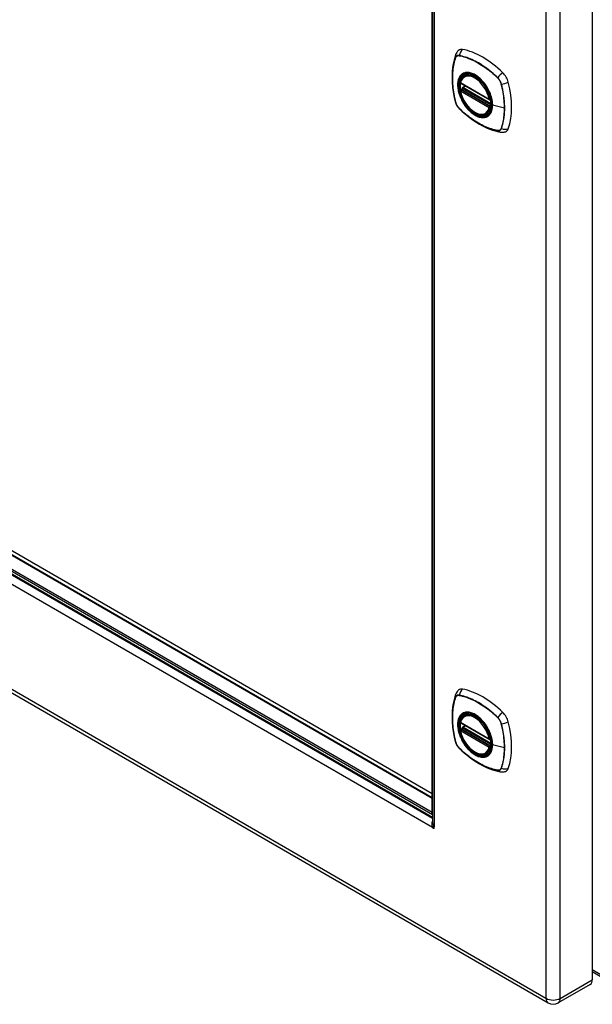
# Model space of a CAD drawing. Header units: inches. Extents: x 0 to 149, y -11 to 97.
# Tile 5 of 8: x 125 to 133, y 42 to 56. Entities that reach past the tile are written whole.
import ezdxf

# ---------------------------------------------------------------- set-up
doc = ezdxf.new("R2010")
doc.units = ezdxf.units.IN
doc.header["$LTSCALE"] = 8.944272
doc.header["$MEASUREMENT"] = 0
doc.layers.add('Visible Edges(ANSI)', color=7, linetype='Continuous', lineweight=25)
doc.layers.add('Visible Tangent Edges(ANSI)', color=7, linetype='Continuous', lineweight=25)

msp = doc.modelspace()

# ---------------------------------------------------------------- linework, layer by layer
at = {"layer": 'Visible Edges(ANSI)'}
for p, q in [((133.019, 57.823), (133.019, 41.892)), ((130.707, 44.298), (130.707, 56.953)), ((130.712, 56.95), (130.712, 44.163)), ((131.174, 54.931), (131.192, 54.941)), ((131.118, 54.827), (131.532, 54.588)), ((131.118, 54.732), (131.132, 54.74)), ((131.138, 54.751), (131.137, 54.754)), ((131.143, 54.766), (131.184, 54.789)), ((131.544, 54.588), (131.548, 54.591)), ((131.487, 54.389), (131.505, 54.399)), ((119.911, 50.475), (130.712, 44.239)), ((118.503, 49.571), (132.381, 41.559)), ((131.174, 45.702), (131.192, 45.712)), ((131.118, 45.598), (131.532, 45.36)), ((131.118, 45.503), (131.132, 45.511)), ((131.138, 45.523), (131.137, 45.525)), ((131.143, 45.537), (131.184, 45.561)), ((131.544, 45.36), (131.548, 45.362)), ((131.487, 45.16), (131.505, 45.17)), ((130.737, 44.103), (130.712, 44.089)), ((133.249, 41.873), (133.019, 42.006)), ((132.989, 41.826), (132.527, 41.559))]:
    msp.add_line(p, q, dxfattribs=at)
at = {"layer": 'Visible Edges(ANSI)', "flags": 128}
for points in [[(131.088, 55.303), (131.08, 55.296), (131.073, 55.288), (131.061, 55.272), (131.051, 55.256), (131.045, 55.24)], [(131.045, 55.24), (131.033, 55.203), (131.022, 55.166), (131.014, 55.127), (131.007, 55.087), (131.001, 55.047), (130.997, 55.005), (130.995, 54.963), (130.994, 54.921), (130.995, 54.877), (130.997, 54.833), (131.001, 54.789), (131.006, 54.744), (131.013, 54.699), (131.021, 54.653), (131.03, 54.607), (131.041, 54.561)], [(131.112, 54.84), (131.117, 54.855), (131.122, 54.869), (131.128, 54.882), (131.135, 54.894), (131.144, 54.905), (131.153, 54.915), (131.163, 54.924), (131.174, 54.931)], [(131.434, 54.855), (131.453, 54.833), (131.471, 54.809), (131.487, 54.785), (131.503, 54.759), (131.517, 54.733), (131.53, 54.706), (131.542, 54.679), (131.551, 54.652)], [(131.487, 54.389), (131.476, 54.383), (131.464, 54.379), (131.451, 54.376), (131.438, 54.374), (131.424, 54.373), (131.41, 54.374), (131.396, 54.376), (131.382, 54.38), (131.367, 54.384), (131.352, 54.39), (131.338, 54.397), (131.323, 54.405), (131.308, 54.414), (131.294, 54.424), (131.28, 54.436), (131.265, 54.448), (131.252, 54.461), (131.238, 54.475), (131.225, 54.489), (131.212, 54.505), (131.2, 54.521), (131.189, 54.537), (131.178, 54.554), (131.167, 54.572), (131.158, 54.59), (131.149, 54.608), (131.141, 54.627), (131.133, 54.645), (131.127, 54.664), (131.121, 54.683), (131.116, 54.701), (131.112, 54.719)], [(131.132, 54.74), (131.134, 54.742), (131.137, 54.745), (131.138, 54.749), (131.138, 54.751)], [(131.041, 54.561), (131.046, 54.546), (131.051, 54.532), (131.057, 54.519), (131.064, 54.506), (131.072, 54.493), (131.08, 54.481), (131.09, 54.47), (131.1, 54.459)], [(131.1, 54.459), (131.135, 54.426), (131.17, 54.395), (131.205, 54.365), (131.241, 54.337), (131.277, 54.31), (131.314, 54.285), (131.351, 54.261), (131.388, 54.238), (131.425, 54.218), (131.463, 54.198), (131.501, 54.181), (131.539, 54.166), (131.576, 54.152), (131.614, 54.14), (131.652, 54.13), (131.69, 54.122)], [(131.69, 54.122), (131.707, 54.12), (131.726, 54.12), (131.746, 54.123), (131.756, 54.125), (131.766, 54.128)], [(131.088, 46.074), (131.08, 46.067), (131.073, 46.059), (131.061, 46.044), (131.051, 46.027), (131.045, 46.011)], [(131.045, 46.011), (131.033, 45.975), (131.022, 45.937), (131.014, 45.898), (131.007, 45.858), (131.001, 45.818), (130.997, 45.776), (130.995, 45.734), (130.994, 45.692), (130.995, 45.648), (130.997, 45.604), (131.001, 45.56), (131.006, 45.515), (131.013, 45.47), (131.021, 45.424), (131.03, 45.378), (131.041, 45.332)], [(131.112, 45.611), (131.117, 45.626), (131.122, 45.64), (131.128, 45.653), (131.135, 45.665), (131.144, 45.677), (131.153, 45.686), (131.163, 45.695), (131.174, 45.702)], [(131.434, 45.626), (131.453, 45.604), (131.471, 45.581), (131.487, 45.556), (131.503, 45.531), (131.517, 45.504), (131.53, 45.478), (131.542, 45.45), (131.551, 45.423)], [(131.487, 45.16), (131.476, 45.154), (131.464, 45.15), (131.451, 45.147), (131.438, 45.145), (131.424, 45.145), (131.41, 45.145), (131.396, 45.147), (131.382, 45.151), (131.367, 45.155), (131.352, 45.161), (131.338, 45.168), (131.323, 45.176), (131.308, 45.185), (131.294, 45.196), (131.28, 45.207), (131.265, 45.219), (131.252, 45.232), (131.238, 45.246), (131.225, 45.261), (131.212, 45.276), (131.2, 45.292), (131.189, 45.309), (131.178, 45.326), (131.167, 45.343), (131.158, 45.361), (131.149, 45.379), (131.141, 45.398), (131.133, 45.416), (131.127, 45.435), (131.121, 45.454), (131.116, 45.472), (131.112, 45.491)], [(131.132, 45.511), (131.134, 45.513), (131.137, 45.516), (131.138, 45.52), (131.138, 45.523)], [(131.041, 45.332), (131.046, 45.318), (131.051, 45.304), (131.057, 45.29), (131.064, 45.277), (131.072, 45.265), (131.08, 45.253), (131.09, 45.241), (131.1, 45.23)], [(131.1, 45.23), (131.135, 45.198), (131.17, 45.166), (131.205, 45.137), (131.241, 45.108), (131.277, 45.081), (131.314, 45.056), (131.351, 45.032), (131.388, 45.009), (131.425, 44.989), (131.463, 44.97), (131.501, 44.952), (131.539, 44.937), (131.576, 44.923), (131.614, 44.911), (131.652, 44.901), (131.69, 44.893)], [(131.69, 44.893), (131.707, 44.891), (131.726, 44.891), (131.746, 44.894), (131.756, 44.896), (131.766, 44.899)], [(130.71, 44.096), (130.709, 44.1), (130.708, 44.103), (130.707, 44.107), (130.707, 44.11), (130.706, 44.114), (130.706, 44.118), (130.706, 44.121), (130.705, 44.125), (130.705, 44.129), (130.705, 44.132), (130.705, 44.136), (130.705, 44.14), (130.705, 44.143), (130.706, 44.147), (130.706, 44.151), (130.707, 44.154), (130.707, 44.158), (130.708, 44.161), (130.708, 44.165), (130.709, 44.168), (130.71, 44.172), (130.71, 44.175), (130.711, 44.178), (130.712, 44.182)], [(130.712, 44.089), (130.712, 44.089), (130.712, 44.089), (130.712, 44.09), (130.712, 44.09), (130.712, 44.09), (130.712, 44.09), (130.712, 44.091), (130.711, 44.091), (130.711, 44.091), (130.711, 44.092), (130.711, 44.092), (130.711, 44.092), (130.711, 44.093), (130.711, 44.093), (130.71, 44.094), (130.71, 44.094), (130.71, 44.094), (130.71, 44.095), (130.71, 44.095), (130.71, 44.095), (130.71, 44.096), (130.71, 44.096), (130.71, 44.096), (130.71, 44.096)], [(130.712, 44.163), (130.712, 44.161), (130.712, 44.158), (130.712, 44.156), (130.713, 44.154), (130.713, 44.151), (130.713, 44.149), (130.714, 44.147), (130.714, 44.144), (130.715, 44.142), (130.716, 44.14), (130.717, 44.137), (130.717, 44.135), (130.718, 44.133), (130.719, 44.131), (130.72, 44.128), (130.721, 44.126), (130.722, 44.124), (130.724, 44.122), (130.725, 44.12), (130.726, 44.117), (130.728, 44.115), (130.729, 44.113), (130.731, 44.111), (130.732, 44.109)], [(130.732, 44.109), (130.732, 44.109), (130.733, 44.109), (130.733, 44.109), (130.733, 44.108), (130.733, 44.108), (130.733, 44.108), (130.733, 44.108), (130.734, 44.107), (130.734, 44.107), (130.734, 44.107), (130.734, 44.106), (130.735, 44.106), (130.735, 44.106), (130.735, 44.105), (130.735, 44.105), (130.736, 44.105), (130.736, 44.105), (130.736, 44.104), (130.736, 44.104), (130.736, 44.104), (130.736, 44.104), (130.737, 44.104), (130.737, 44.103), (130.737, 44.103)]]:
    msp.add_lwpolyline(points, dxfattribs=at)
at = {"layer": 'Visible Edges(ANSI)'}
for centre, radius, start, end in [((131.124, 54.838), 0.0118, 166.5554, 240), ((131.124, 54.722), 0.0118, 120, 190.611), ((131.149, 54.756), 0.0118, 120, 187.8283), ((131.538, 54.599), 0.0118, 240, 300), ((131.124, 45.609), 0.0118, 166.5554, 240), ((131.124, 45.493), 0.0118, 120, 190.611), ((131.149, 45.527), 0.0118, 120, 187.8283), ((131.538, 45.37), 0.0118, 240, 300), ((132.454, 41.685), 0.146, 240, 300)]:
    msp.add_arc(centre, radius, start, end, dxfattribs=at)
for centre, major_axis, start_param, end_param in [((131.185, 55.155), (-0.089, 0.153), 5.825423, 6.381985), ((131.436, 54.158), (-0.64, 1.108), 5.170151, 5.825423), ((131.686, 54.865), (0.089, -0.153), 1.113034, 2.028558), ((131.331, 54.66), (-0.157, 0.273), 0.591177, 1.011803), ((131.331, 54.66), (-0.157, 0.273), 5.505569, 6.748139), ((130.948, 55.002), (-0.64, 1.108), 3.599355, 4.254627), ((131.331, 54.66), (0.157, -0.273), 5.818232, 7.060801), ((131.686, 54.286), (0.089, -0.153), 6.184386, 6.740947), ((131.185, 45.926), (-0.089, 0.153), 5.825423, 6.381985), ((131.436, 44.929), (-0.64, 1.108), 5.170151, 5.825423), ((131.331, 45.431), (-0.157, 0.273), 5.505569, 6.748139), ((131.686, 45.636), (0.089, -0.153), 1.113034, 2.028558), ((131.331, 45.431), (-0.157, 0.273), 0.591177, 1.011803), ((130.948, 45.773), (-0.64, 1.108), 3.599355, 4.254627), ((131.331, 45.431), (0.157, -0.273), 5.818232, 7.060801), ((131.686, 45.057), (0.089, -0.153), 6.184386, 6.740947), ((130.727, 44.287), (0.0139, -0.0241), 3.926991, 4.671441), ((130.722, 44.1), (0.0125, -0.0217), 4.906679, 7.659691), ((132.916, 41.952), (0.073, -0.126), 0, 0.785398)]:
    msp.add_ellipse(centre, major_axis=major_axis, ratio=0.57735, start_param=start_param, end_param=end_param, dxfattribs=at)
for centre in [(131.327, 54.658), (131.327, 45.429)]:
    msp.add_ellipse(centre, major_axis=(-0.16, 0.277), ratio=0.57735, dxfattribs=at)
at = {"layer": 'Visible Tangent Edges(ANSI)'}
for p, q in [((132.35, 57.556), (132.35, 41.625)), ((132.557, 41.625), (132.557, 57.556)), ((130.737, 56.942), (130.737, 44.103)), ((131.045, 55.195), (131.045, 55.195)), ((131.097, 55.225), (131.097, 55.225)), ((131.651, 54.905), (131.652, 54.905)), ((131.53, 54.594), (131.116, 54.833)), ((131.116, 54.717), (131.53, 54.478)), ((131.124, 54.731), (131.135, 54.738)), ((131.538, 54.492), (131.124, 54.731)), ((131.135, 54.738), (131.549, 54.499)), ((131.553, 54.514), (131.144, 54.751)), ((131.149, 54.765), (131.187, 54.787)), ((131.553, 54.532), (131.149, 54.765)), ((131.703, 54.815), (131.703, 54.815)), ((131.045, 54.555), (131.045, 54.555)), ((131.546, 54.596), (131.546, 54.596)), ((131.097, 54.465), (131.097, 54.465)), ((131.549, 54.499), (131.538, 54.492)), ((131.546, 54.476), (131.548, 54.477)), ((131.749, 54.468), (131.579, 54.512)), ((131.652, 54.145), (131.651, 54.145)), ((131.703, 54.175), (131.703, 54.175)), ((120.109, 50.63), (130.707, 44.511)), ((130.707, 44.518), (120.115, 50.633)), ((120.168, 50.664), (130.707, 44.579)), ((119.874, 50.484), (130.712, 44.226)), ((119.911, 50.515), (130.712, 44.279)), ((130.707, 44.308), (119.933, 50.528)), ((130.712, 44.089), (119.771, 50.406)), ((132.35, 41.625), (118.473, 49.638)), ((131.045, 45.966), (131.045, 45.967)), ((131.097, 45.996), (131.097, 45.996)), ((131.53, 45.365), (131.116, 45.604)), ((131.651, 45.676), (131.652, 45.676)), ((131.116, 45.488), (131.53, 45.249)), ((131.124, 45.502), (131.135, 45.509)), ((131.538, 45.263), (131.124, 45.502)), ((131.135, 45.509), (131.549, 45.27)), ((131.553, 45.285), (131.144, 45.522)), ((131.149, 45.536), (131.187, 45.559)), ((131.553, 45.303), (131.149, 45.536)), ((131.703, 45.587), (131.703, 45.586)), ((131.045, 45.326), (131.045, 45.326)), ((131.546, 45.368), (131.546, 45.367)), ((131.097, 45.236), (131.097, 45.236)), ((131.549, 45.27), (131.538, 45.263)), ((131.546, 45.247), (131.548, 45.248)), ((131.749, 45.239), (131.579, 45.283)), ((131.652, 44.916), (131.651, 44.916)), ((131.703, 44.946), (131.703, 44.946)), ((130.733, 44.108), (130.71, 44.096)), ((133.232, 41.912), (133.019, 42.035)), ((132.557, 41.625), (133.019, 41.892))]:
    msp.add_line(p, q, dxfattribs=at)
at = {"layer": 'Visible Tangent Edges(ANSI)', "flags": 128}
for points in [[(131.044, 55.197), (131.037, 55.176), (131.03, 55.153), (131.024, 55.13), (131.019, 55.107), (131.014, 55.083), (131.01, 55.058), (131.006, 55.033), (131.003, 55.008), (131.001, 54.982), (131, 54.956), (130.999, 54.929), (130.998, 54.902), (130.999, 54.875), (131, 54.847), (131.001, 54.819), (131.003, 54.79), (131.006, 54.762), (131.01, 54.733), (131.014, 54.704), (131.019, 54.674), (131.024, 54.645), (131.03, 54.615), (131.037, 54.585), (131.044, 54.555)], [(131.045, 54.555), (131.038, 54.585), (131.031, 54.615), (131.025, 54.645), (131.019, 54.674), (131.015, 54.703), (131.01, 54.732), (131.007, 54.761), (131.004, 54.79), (131.002, 54.818), (131, 54.846), (130.999, 54.874), (130.999, 54.901), (130.999, 54.928), (131, 54.955), (131.002, 54.981), (131.004, 55.007), (131.007, 55.032), (131.01, 55.057), (131.015, 55.081), (131.019, 55.105), (131.025, 55.129), (131.031, 55.151), (131.038, 55.174), (131.045, 55.195)], [(131.097, 55.228), (131.094, 55.228), (131.091, 55.229), (131.088, 55.229), (131.085, 55.229), (131.082, 55.229), (131.079, 55.228), (131.077, 55.228), (131.074, 55.227), (131.071, 55.226), (131.069, 55.226), (131.067, 55.224), (131.064, 55.223), (131.062, 55.222), (131.06, 55.22), (131.058, 55.219), (131.056, 55.217), (131.054, 55.215), (131.052, 55.213), (131.051, 55.21), (131.049, 55.208), (131.048, 55.206), (131.046, 55.203), (131.045, 55.2), (131.044, 55.197)], [(131.045, 55.195), (131.046, 55.198), (131.047, 55.201), (131.049, 55.204), (131.05, 55.206), (131.051, 55.208), (131.053, 55.21), (131.055, 55.212), (131.057, 55.214), (131.059, 55.216), (131.061, 55.218), (131.063, 55.219), (131.065, 55.221), (131.067, 55.222), (131.069, 55.223), (131.072, 55.224), (131.074, 55.225), (131.077, 55.225), (131.08, 55.226), (131.082, 55.226), (131.085, 55.226), (131.088, 55.226), (131.091, 55.226), (131.094, 55.226), (131.097, 55.225)], [(131.653, 54.907), (131.63, 54.928), (131.608, 54.949), (131.585, 54.969), (131.562, 54.988), (131.539, 55.007), (131.515, 55.025), (131.492, 55.043), (131.468, 55.06), (131.445, 55.076), (131.421, 55.091), (131.398, 55.106), (131.374, 55.12), (131.351, 55.133), (131.327, 55.146), (131.304, 55.157), (131.28, 55.168), (131.257, 55.179), (131.233, 55.188), (131.21, 55.197), (131.187, 55.204), (131.164, 55.211), (131.142, 55.218), (131.119, 55.223), (131.097, 55.228)], [(131.097, 55.225), (131.119, 55.221), (131.142, 55.216), (131.164, 55.209), (131.187, 55.203), (131.21, 55.195), (131.233, 55.186), (131.257, 55.177), (131.28, 55.167), (131.303, 55.156), (131.327, 55.144), (131.35, 55.132), (131.374, 55.119), (131.397, 55.105), (131.421, 55.09), (131.444, 55.075), (131.468, 55.059), (131.491, 55.042), (131.514, 55.024), (131.538, 55.006), (131.561, 54.987), (131.584, 54.967), (131.606, 54.947), (131.629, 54.927), (131.651, 54.905)], [(131.576, 54.514), (131.57, 54.456), (131.553, 54.407), (131.526, 54.37), (131.489, 54.346), (131.445, 54.336), (131.396, 54.342), (131.343, 54.361), (131.29, 54.395), (131.238, 54.44), (131.19, 54.496), (131.149, 54.558), (131.116, 54.626), (131.093, 54.695), (131.08, 54.762), (131.079, 54.825), (131.089, 54.879), (131.11, 54.924), (131.14, 54.956), (131.18, 54.975), (131.226, 54.979), (131.277, 54.968), (131.331, 54.943), (131.384, 54.905), (131.434, 54.855)], [(131.487, 54.789), (131.476, 54.806), (131.464, 54.822), (131.451, 54.838), (131.438, 54.853), (131.425, 54.868), (131.412, 54.882), (131.398, 54.895), (131.384, 54.908), (131.37, 54.919), (131.355, 54.93), (131.341, 54.94), (131.326, 54.949), (131.312, 54.957), (131.297, 54.964), (131.283, 54.97), (131.268, 54.974), (131.254, 54.978), (131.24, 54.981), (131.227, 54.982), (131.214, 54.983), (131.201, 54.982), (131.188, 54.981), (131.177, 54.978), (131.165, 54.974)], [(131.132, 54.955), (131.123, 54.947), (131.115, 54.938), (131.107, 54.928), (131.1, 54.917), (131.094, 54.906), (131.089, 54.893), (131.084, 54.88), (131.081, 54.866), (131.078, 54.851), (131.076, 54.836), (131.074, 54.82), (131.074, 54.803), (131.074, 54.786), (131.076, 54.768), (131.078, 54.751), (131.081, 54.733), (131.084, 54.714), (131.089, 54.695), (131.094, 54.677), (131.1, 54.658), (131.107, 54.639), (131.115, 54.62), (131.123, 54.602), (131.132, 54.584)], [(131.165, 54.974), (131.164, 54.974), (131.162, 54.973), (131.161, 54.973), (131.159, 54.972), (131.158, 54.971), (131.156, 54.971), (131.155, 54.97), (131.153, 54.969), (131.152, 54.968), (131.15, 54.968), (131.149, 54.967), (131.148, 54.966), (131.146, 54.965), (131.145, 54.964), (131.144, 54.964), (131.142, 54.963), (131.141, 54.962), (131.14, 54.961), (131.138, 54.96), (131.137, 54.959), (131.136, 54.958), (131.134, 54.957), (131.133, 54.956), (131.132, 54.955)], [(131.652, 54.905), (131.655, 54.902), (131.657, 54.899), (131.66, 54.896), (131.663, 54.892), (131.666, 54.889), (131.669, 54.886), (131.671, 54.882), (131.674, 54.879), (131.676, 54.875), (131.679, 54.871), (131.681, 54.867), (131.683, 54.864), (131.686, 54.86), (131.688, 54.856), (131.69, 54.852), (131.692, 54.848), (131.693, 54.844), (131.695, 54.84), (131.697, 54.836), (131.698, 54.832), (131.7, 54.828), (131.701, 54.824), (131.702, 54.819), (131.703, 54.815)], [(131.705, 54.815), (131.704, 54.82), (131.703, 54.824), (131.702, 54.828), (131.7, 54.832), (131.699, 54.836), (131.697, 54.84), (131.695, 54.844), (131.694, 54.849), (131.692, 54.853), (131.69, 54.857), (131.688, 54.861), (131.685, 54.865), (131.683, 54.869), (131.681, 54.872), (131.678, 54.876), (131.676, 54.88), (131.673, 54.884), (131.67, 54.887), (131.667, 54.891), (131.665, 54.894), (131.662, 54.897), (131.659, 54.901), (131.656, 54.904), (131.653, 54.907)], [(131.132, 54.74), (131.132, 54.74), (131.132, 54.74), (131.132, 54.74), (131.132, 54.74), (131.132, 54.74), (131.132, 54.74), (131.132, 54.74), (131.132, 54.74), (131.132, 54.74), (131.132, 54.74), (131.132, 54.74), (131.132, 54.74), (131.132, 54.74), (131.132, 54.74), (131.132, 54.74), (131.132, 54.74), (131.132, 54.74), (131.132, 54.74), (131.132, 54.74), (131.132, 54.74), (131.132, 54.74), (131.132, 54.74), (131.132, 54.74), (131.132, 54.74)], [(131.132, 54.74), (131.132, 54.74), (131.132, 54.74), (131.132, 54.74), (131.132, 54.74), (131.132, 54.74), (131.132, 54.739), (131.132, 54.739), (131.132, 54.739), (131.132, 54.739), (131.132, 54.739), (131.132, 54.739), (131.132, 54.739), (131.132, 54.739), (131.132, 54.739), (131.132, 54.739), (131.133, 54.739), (131.133, 54.739), (131.133, 54.739), (131.133, 54.739), (131.133, 54.739), (131.133, 54.739), (131.133, 54.739), (131.134, 54.739), (131.134, 54.739)], [(131.134, 54.739), (131.134, 54.738), (131.134, 54.738), (131.134, 54.738), (131.134, 54.738), (131.134, 54.738), (131.134, 54.738), (131.134, 54.738), (131.134, 54.738), (131.134, 54.738), (131.134, 54.738), (131.135, 54.738), (131.135, 54.738), (131.135, 54.738), (131.135, 54.738), (131.135, 54.738), (131.135, 54.738), (131.135, 54.738), (131.135, 54.738), (131.135, 54.738), (131.135, 54.738), (131.135, 54.738), (131.135, 54.738), (131.135, 54.738), (131.135, 54.738)], [(131.138, 54.753), (131.138, 54.753), (131.138, 54.753), (131.138, 54.753), (131.138, 54.753), (131.138, 54.753), (131.138, 54.753), (131.138, 54.753), (131.138, 54.752), (131.138, 54.752), (131.138, 54.752), (131.138, 54.752), (131.138, 54.752), (131.138, 54.752), (131.138, 54.752), (131.138, 54.752), (131.138, 54.752), (131.138, 54.752), (131.138, 54.752), (131.138, 54.752), (131.138, 54.752), (131.138, 54.752), (131.138, 54.752), (131.138, 54.752), (131.138, 54.751)], [(131.141, 54.752), (131.14, 54.752), (131.14, 54.752), (131.14, 54.752), (131.14, 54.752), (131.14, 54.753), (131.14, 54.753), (131.139, 54.753), (131.139, 54.753), (131.139, 54.753), (131.139, 54.753), (131.139, 54.753), (131.139, 54.753), (131.139, 54.753), (131.138, 54.753), (131.138, 54.753), (131.138, 54.753), (131.138, 54.753), (131.138, 54.753), (131.138, 54.753), (131.138, 54.753), (131.138, 54.753), (131.138, 54.753), (131.138, 54.753), (131.138, 54.753)], [(131.144, 54.751), (131.143, 54.751), (131.143, 54.751), (131.143, 54.751), (131.143, 54.751), (131.143, 54.751), (131.143, 54.751), (131.143, 54.751), (131.143, 54.751), (131.142, 54.751), (131.142, 54.751), (131.142, 54.751), (131.142, 54.751), (131.142, 54.752), (131.142, 54.752), (131.142, 54.752), (131.142, 54.752), (131.141, 54.752), (131.141, 54.752), (131.141, 54.752), (131.141, 54.752), (131.141, 54.752), (131.141, 54.752), (131.141, 54.752), (131.141, 54.752)], [(131.52, 54.731), (131.519, 54.733), (131.518, 54.736), (131.516, 54.738), (131.515, 54.741), (131.514, 54.743), (131.512, 54.746), (131.511, 54.748), (131.51, 54.751), (131.508, 54.753), (131.507, 54.755), (131.506, 54.758), (131.504, 54.76), (131.503, 54.763), (131.502, 54.765), (131.5, 54.767), (131.499, 54.77), (131.497, 54.772), (131.496, 54.775), (131.494, 54.777), (131.493, 54.779), (131.491, 54.782), (131.49, 54.784), (131.488, 54.786), (131.487, 54.789)], [(131.579, 54.512), (131.579, 54.52), (131.578, 54.529), (131.578, 54.537), (131.577, 54.546), (131.576, 54.555), (131.575, 54.564), (131.573, 54.573), (131.572, 54.582), (131.57, 54.591), (131.568, 54.601), (131.566, 54.61), (131.564, 54.619), (131.561, 54.628), (131.558, 54.638), (131.555, 54.647), (131.552, 54.657), (131.549, 54.666), (131.545, 54.675), (131.541, 54.685), (131.538, 54.694), (131.533, 54.703), (131.529, 54.713), (131.525, 54.722), (131.52, 54.731)], [(131.703, 54.815), (131.707, 54.8), (131.711, 54.785), (131.714, 54.77), (131.717, 54.755), (131.72, 54.74), (131.723, 54.725), (131.726, 54.711), (131.729, 54.696), (131.731, 54.681), (131.734, 54.667), (131.736, 54.652), (131.738, 54.637), (131.74, 54.623), (131.741, 54.608), (131.743, 54.594), (131.744, 54.58), (131.746, 54.566), (131.747, 54.551), (131.747, 54.537), (131.748, 54.523), (131.749, 54.509), (131.749, 54.496), (131.749, 54.482), (131.749, 54.468)], [(131.705, 54.174), (131.713, 54.195), (131.719, 54.218), (131.725, 54.24), (131.731, 54.264), (131.735, 54.288), (131.739, 54.312), (131.743, 54.337), (131.746, 54.363), (131.748, 54.389), (131.75, 54.415), (131.751, 54.441), (131.751, 54.468), (131.751, 54.496), (131.75, 54.524), (131.748, 54.552), (131.746, 54.58), (131.743, 54.609), (131.739, 54.638), (131.735, 54.667), (131.731, 54.696), (131.725, 54.726), (131.719, 54.756), (131.713, 54.785), (131.705, 54.815)], [(131.044, 54.555), (131.045, 54.551), (131.046, 54.547), (131.048, 54.543), (131.049, 54.539), (131.051, 54.535), (131.052, 54.531), (131.054, 54.526), (131.056, 54.522), (131.058, 54.518), (131.06, 54.514), (131.062, 54.51), (131.064, 54.506), (131.067, 54.502), (131.069, 54.498), (131.071, 54.495), (131.074, 54.491), (131.077, 54.487), (131.079, 54.484), (131.082, 54.48), (131.085, 54.477), (131.088, 54.473), (131.091, 54.47), (131.094, 54.467), (131.097, 54.464)], [(131.097, 54.465), (131.094, 54.468), (131.091, 54.471), (131.088, 54.474), (131.085, 54.478), (131.082, 54.481), (131.08, 54.484), (131.077, 54.488), (131.074, 54.491), (131.072, 54.495), (131.069, 54.499), (131.067, 54.503), (131.065, 54.506), (131.063, 54.51), (131.061, 54.514), (131.059, 54.518), (131.057, 54.522), (131.055, 54.526), (131.053, 54.53), (131.051, 54.534), (131.05, 54.538), (131.049, 54.542), (131.047, 54.547), (131.046, 54.551), (131.045, 54.555)], [(131.132, 54.584), (131.133, 54.581), (131.134, 54.579), (131.136, 54.576), (131.137, 54.574), (131.138, 54.571), (131.14, 54.569), (131.141, 54.566), (131.142, 54.564), (131.144, 54.562), (131.145, 54.559), (131.146, 54.557), (131.148, 54.554), (131.149, 54.552), (131.15, 54.55), (131.152, 54.547), (131.153, 54.545), (131.155, 54.542), (131.156, 54.54), (131.158, 54.538), (131.159, 54.535), (131.161, 54.533), (131.162, 54.531), (131.164, 54.528), (131.165, 54.526)], [(131.551, 54.652), (131.553, 54.646), (131.555, 54.64), (131.557, 54.634), (131.559, 54.628), (131.56, 54.622), (131.562, 54.616), (131.563, 54.61), (131.565, 54.604), (131.566, 54.599), (131.567, 54.593), (131.569, 54.587), (131.57, 54.581), (131.571, 54.575), (131.571, 54.57), (131.572, 54.564), (131.573, 54.558), (131.574, 54.552), (131.574, 54.547), (131.575, 54.541), (131.575, 54.536), (131.575, 54.53), (131.576, 54.525), (131.576, 54.519), (131.576, 54.514)], [(131.651, 54.145), (131.629, 54.149), (131.606, 54.155), (131.584, 54.161), (131.561, 54.168), (131.538, 54.175), (131.515, 54.184), (131.492, 54.193), (131.468, 54.203), (131.445, 54.214), (131.422, 54.226), (131.398, 54.238), (131.375, 54.251), (131.351, 54.265), (131.328, 54.28), (131.304, 54.295), (131.281, 54.312), (131.257, 54.328), (131.234, 54.346), (131.211, 54.364), (131.188, 54.383), (131.165, 54.403), (131.142, 54.423), (131.119, 54.444), (131.097, 54.465)], [(131.097, 54.464), (131.119, 54.443), (131.142, 54.422), (131.165, 54.402), (131.188, 54.382), (131.211, 54.363), (131.234, 54.345), (131.257, 54.328), (131.281, 54.311), (131.304, 54.295), (131.328, 54.279), (131.352, 54.264), (131.375, 54.251), (131.399, 54.237), (131.422, 54.225), (131.446, 54.213), (131.469, 54.202), (131.492, 54.192), (131.516, 54.183), (131.539, 54.174), (131.562, 54.166), (131.585, 54.159), (131.608, 54.153), (131.63, 54.148), (131.653, 54.143)], [(131.165, 54.526), (131.177, 54.509), (131.189, 54.493), (131.201, 54.477), (131.214, 54.461), (131.227, 54.447), (131.241, 54.433), (131.255, 54.42), (131.269, 54.407), (131.283, 54.396), (131.297, 54.385), (131.312, 54.375), (131.326, 54.366), (131.341, 54.358), (131.355, 54.351), (131.37, 54.345), (131.384, 54.34), (131.398, 54.337), (131.412, 54.334), (131.425, 54.332), (131.439, 54.332), (131.451, 54.332), (131.464, 54.334), (131.476, 54.336), (131.487, 54.34)], [(131.52, 54.359), (131.525, 54.363), (131.529, 54.367), (131.533, 54.372), (131.538, 54.376), (131.541, 54.381), (131.545, 54.386), (131.549, 54.392), (131.552, 54.397), (131.555, 54.403), (131.558, 54.409), (131.561, 54.415), (131.564, 54.422), (131.566, 54.428), (131.568, 54.435), (131.57, 54.442), (131.572, 54.449), (131.573, 54.456), (131.575, 54.464), (131.576, 54.471), (131.577, 54.479), (131.578, 54.487), (131.578, 54.495), (131.579, 54.503), (131.579, 54.512)], [(131.549, 54.499), (131.549, 54.499), (131.549, 54.499), (131.549, 54.499), (131.549, 54.499), (131.55, 54.499), (131.55, 54.499), (131.55, 54.499), (131.55, 54.499), (131.55, 54.499), (131.55, 54.498), (131.55, 54.498), (131.55, 54.498), (131.55, 54.498), (131.55, 54.498), (131.55, 54.498), (131.55, 54.498), (131.55, 54.498), (131.55, 54.498), (131.55, 54.498), (131.55, 54.498), (131.55, 54.498), (131.551, 54.498), (131.551, 54.498), (131.551, 54.498)], [(131.551, 54.498), (131.551, 54.498), (131.551, 54.498), (131.551, 54.498), (131.551, 54.498), (131.551, 54.498), (131.551, 54.498), (131.551, 54.498), (131.551, 54.498), (131.551, 54.498), (131.551, 54.498), (131.551, 54.498), (131.551, 54.498), (131.551, 54.498), (131.551, 54.498), (131.551, 54.497), (131.551, 54.497), (131.551, 54.497), (131.551, 54.497), (131.551, 54.497), (131.551, 54.497), (131.551, 54.497), (131.551, 54.497), (131.551, 54.497), (131.551, 54.497)], [(131.749, 54.468), (131.749, 54.455), (131.749, 54.441), (131.749, 54.428), (131.748, 54.415), (131.747, 54.402), (131.747, 54.389), (131.746, 54.376), (131.744, 54.363), (131.743, 54.35), (131.741, 54.338), (131.74, 54.325), (131.738, 54.313), (131.736, 54.301), (131.734, 54.288), (131.731, 54.276), (131.729, 54.265), (131.726, 54.253), (131.723, 54.241), (131.72, 54.23), (131.717, 54.219), (131.714, 54.207), (131.711, 54.196), (131.707, 54.186), (131.703, 54.175)], [(131.487, 54.34), (131.488, 54.341), (131.49, 54.341), (131.491, 54.342), (131.493, 54.343), (131.494, 54.343), (131.496, 54.344), (131.497, 54.345), (131.499, 54.345), (131.5, 54.346), (131.502, 54.347), (131.503, 54.348), (131.504, 54.348), (131.506, 54.349), (131.507, 54.35), (131.508, 54.351), (131.51, 54.352), (131.511, 54.353), (131.512, 54.354), (131.514, 54.354), (131.515, 54.355), (131.516, 54.356), (131.518, 54.357), (131.519, 54.358), (131.52, 54.359)], [(131.703, 54.175), (131.702, 54.172), (131.701, 54.169), (131.7, 54.167), (131.698, 54.164), (131.697, 54.162), (131.695, 54.16), (131.693, 54.158), (131.692, 54.156), (131.69, 54.154), (131.688, 54.152), (131.686, 54.151), (131.683, 54.149), (131.681, 54.148), (131.679, 54.147), (131.676, 54.146), (131.674, 54.145), (131.671, 54.145), (131.669, 54.144), (131.666, 54.144), (131.663, 54.144), (131.66, 54.144), (131.657, 54.144), (131.655, 54.144), (131.652, 54.145)], [(131.653, 54.143), (131.656, 54.143), (131.659, 54.142), (131.662, 54.142), (131.665, 54.142), (131.667, 54.142), (131.67, 54.143), (131.673, 54.143), (131.676, 54.144), (131.678, 54.144), (131.681, 54.145), (131.683, 54.146), (131.685, 54.148), (131.688, 54.149), (131.69, 54.151), (131.692, 54.152), (131.694, 54.154), (131.695, 54.156), (131.697, 54.158), (131.699, 54.16), (131.7, 54.163), (131.702, 54.165), (131.703, 54.168), (131.704, 54.171), (131.705, 54.174)], [(131.044, 45.968), (131.037, 45.947), (131.03, 45.924), (131.024, 45.901), (131.019, 45.878), (131.014, 45.854), (131.01, 45.829), (131.006, 45.804), (131.003, 45.779), (131.001, 45.753), (131, 45.727), (130.999, 45.7), (130.998, 45.673), (130.999, 45.646), (131, 45.618), (131.001, 45.59), (131.003, 45.562), (131.006, 45.533), (131.01, 45.504), (131.014, 45.475), (131.019, 45.446), (131.024, 45.416), (131.03, 45.386), (131.037, 45.356), (131.044, 45.326)], [(131.045, 45.326), (131.038, 45.356), (131.031, 45.386), (131.025, 45.416), (131.019, 45.445), (131.015, 45.474), (131.01, 45.504), (131.007, 45.532), (131.004, 45.561), (131.002, 45.589), (131, 45.617), (130.999, 45.645), (130.999, 45.672), (130.999, 45.699), (131, 45.726), (131.002, 45.752), (131.004, 45.778), (131.007, 45.803), (131.01, 45.828), (131.015, 45.853), (131.019, 45.876), (131.025, 45.9), (131.031, 45.923), (131.038, 45.945), (131.045, 45.966)], [(131.097, 45.999), (131.094, 45.999), (131.091, 46), (131.088, 46), (131.085, 46), (131.082, 46), (131.079, 45.999), (131.077, 45.999), (131.074, 45.998), (131.071, 45.998), (131.069, 45.997), (131.067, 45.996), (131.064, 45.994), (131.062, 45.993), (131.06, 45.991), (131.058, 45.99), (131.056, 45.988), (131.054, 45.986), (131.052, 45.984), (131.051, 45.982), (131.049, 45.979), (131.048, 45.977), (131.046, 45.974), (131.045, 45.971), (131.044, 45.968)], [(131.045, 45.967), (131.046, 45.969), (131.047, 45.972), (131.049, 45.975), (131.05, 45.977), (131.051, 45.979), (131.053, 45.982), (131.055, 45.984), (131.057, 45.986), (131.059, 45.987), (131.061, 45.989), (131.063, 45.99), (131.065, 45.992), (131.067, 45.993), (131.069, 45.994), (131.072, 45.995), (131.074, 45.996), (131.077, 45.996), (131.08, 45.997), (131.082, 45.997), (131.085, 45.997), (131.088, 45.997), (131.091, 45.997), (131.094, 45.997), (131.097, 45.996)], [(131.653, 45.678), (131.63, 45.699), (131.608, 45.72), (131.585, 45.74), (131.562, 45.759), (131.539, 45.778), (131.515, 45.797), (131.492, 45.814), (131.468, 45.831), (131.445, 45.847), (131.421, 45.863), (131.398, 45.877), (131.374, 45.891), (131.351, 45.904), (131.327, 45.917), (131.304, 45.929), (131.28, 45.94), (131.257, 45.95), (131.233, 45.959), (131.21, 45.968), (131.187, 45.976), (131.164, 45.983), (131.142, 45.989), (131.119, 45.994), (131.097, 45.999)], [(131.097, 45.996), (131.119, 45.992), (131.142, 45.987), (131.164, 45.981), (131.187, 45.974), (131.21, 45.966), (131.233, 45.957), (131.257, 45.948), (131.28, 45.938), (131.303, 45.927), (131.327, 45.916), (131.35, 45.903), (131.374, 45.89), (131.397, 45.876), (131.421, 45.861), (131.444, 45.846), (131.468, 45.83), (131.491, 45.813), (131.514, 45.795), (131.538, 45.777), (131.561, 45.758), (131.584, 45.739), (131.606, 45.718), (131.629, 45.698), (131.651, 45.676)], [(131.576, 45.285), (131.57, 45.227), (131.553, 45.178), (131.526, 45.141), (131.489, 45.117), (131.445, 45.107), (131.396, 45.113), (131.343, 45.132), (131.29, 45.166), (131.238, 45.211), (131.19, 45.267), (131.149, 45.33), (131.116, 45.397), (131.093, 45.466), (131.08, 45.533), (131.079, 45.596), (131.089, 45.65), (131.11, 45.695), (131.14, 45.728), (131.18, 45.746), (131.226, 45.75), (131.277, 45.739), (131.331, 45.714), (131.384, 45.676), (131.434, 45.626)], [(131.165, 45.746), (131.164, 45.745), (131.162, 45.744), (131.161, 45.744), (131.159, 45.743), (131.158, 45.742), (131.156, 45.742), (131.155, 45.741), (131.153, 45.74), (131.152, 45.74), (131.15, 45.739), (131.149, 45.738), (131.148, 45.737), (131.146, 45.736), (131.145, 45.736), (131.144, 45.735), (131.142, 45.734), (131.141, 45.733), (131.14, 45.732), (131.138, 45.731), (131.137, 45.73), (131.136, 45.729), (131.134, 45.728), (131.133, 45.727), (131.132, 45.726)], [(131.487, 45.56), (131.476, 45.577), (131.464, 45.593), (131.451, 45.609), (131.438, 45.624), (131.425, 45.639), (131.412, 45.653), (131.398, 45.666), (131.384, 45.679), (131.37, 45.69), (131.355, 45.701), (131.341, 45.711), (131.326, 45.72), (131.312, 45.728), (131.297, 45.735), (131.283, 45.741), (131.268, 45.746), (131.254, 45.749), (131.24, 45.752), (131.227, 45.754), (131.214, 45.754), (131.201, 45.754), (131.188, 45.752), (131.177, 45.749), (131.165, 45.746)], [(131.132, 45.726), (131.123, 45.718), (131.115, 45.709), (131.107, 45.699), (131.1, 45.689), (131.094, 45.677), (131.089, 45.664), (131.084, 45.651), (131.081, 45.637), (131.078, 45.622), (131.076, 45.607), (131.074, 45.591), (131.074, 45.574), (131.074, 45.557), (131.076, 45.54), (131.078, 45.522), (131.081, 45.504), (131.084, 45.485), (131.089, 45.467), (131.094, 45.448), (131.1, 45.429), (131.107, 45.41), (131.115, 45.392), (131.123, 45.373), (131.132, 45.355)], [(131.652, 45.676), (131.655, 45.673), (131.657, 45.67), (131.66, 45.667), (131.663, 45.664), (131.666, 45.66), (131.669, 45.657), (131.671, 45.653), (131.674, 45.65), (131.676, 45.646), (131.679, 45.642), (131.681, 45.639), (131.683, 45.635), (131.686, 45.631), (131.688, 45.627), (131.69, 45.623), (131.692, 45.619), (131.693, 45.615), (131.695, 45.611), (131.697, 45.607), (131.698, 45.603), (131.7, 45.599), (131.701, 45.595), (131.702, 45.591), (131.703, 45.587)], [(131.705, 45.587), (131.704, 45.591), (131.703, 45.595), (131.702, 45.599), (131.7, 45.603), (131.699, 45.607), (131.697, 45.612), (131.695, 45.616), (131.694, 45.62), (131.692, 45.624), (131.69, 45.628), (131.688, 45.632), (131.685, 45.636), (131.683, 45.64), (131.681, 45.644), (131.678, 45.647), (131.676, 45.651), (131.673, 45.655), (131.67, 45.658), (131.667, 45.662), (131.665, 45.665), (131.662, 45.669), (131.659, 45.672), (131.656, 45.675), (131.653, 45.678)], [(131.132, 45.511), (131.132, 45.511), (131.132, 45.511), (131.132, 45.511), (131.132, 45.511), (131.132, 45.511), (131.132, 45.511), (131.132, 45.511), (131.132, 45.511), (131.132, 45.511), (131.132, 45.511), (131.132, 45.511), (131.132, 45.511), (131.132, 45.511), (131.132, 45.511), (131.132, 45.511), (131.132, 45.511), (131.132, 45.511), (131.132, 45.511), (131.132, 45.511), (131.132, 45.511), (131.132, 45.511), (131.132, 45.511), (131.132, 45.511), (131.132, 45.511)], [(131.132, 45.511), (131.132, 45.511), (131.132, 45.511), (131.132, 45.511), (131.132, 45.511), (131.132, 45.511), (131.132, 45.511), (131.132, 45.511), (131.132, 45.511), (131.132, 45.51), (131.132, 45.51), (131.132, 45.51), (131.132, 45.51), (131.132, 45.51), (131.132, 45.51), (131.132, 45.51), (131.133, 45.51), (131.133, 45.51), (131.133, 45.51), (131.133, 45.51), (131.133, 45.51), (131.133, 45.51), (131.133, 45.51), (131.134, 45.51), (131.134, 45.51)], [(131.134, 45.51), (131.134, 45.51), (131.134, 45.51), (131.134, 45.51), (131.134, 45.51), (131.134, 45.51), (131.134, 45.51), (131.134, 45.509), (131.134, 45.509), (131.134, 45.509), (131.134, 45.509), (131.135, 45.509), (131.135, 45.509), (131.135, 45.509), (131.135, 45.509), (131.135, 45.509), (131.135, 45.509), (131.135, 45.509), (131.135, 45.509), (131.135, 45.509), (131.135, 45.509), (131.135, 45.509), (131.135, 45.509), (131.135, 45.509), (131.135, 45.509)], [(131.138, 45.524), (131.138, 45.524), (131.138, 45.524), (131.138, 45.524), (131.138, 45.524), (131.138, 45.524), (131.138, 45.524), (131.138, 45.524), (131.138, 45.524), (131.138, 45.524), (131.138, 45.523), (131.138, 45.523), (131.138, 45.523), (131.138, 45.523), (131.138, 45.523), (131.138, 45.523), (131.138, 45.523), (131.138, 45.523), (131.138, 45.523), (131.138, 45.523), (131.138, 45.523), (131.138, 45.523), (131.138, 45.523), (131.138, 45.523), (131.138, 45.523)], [(131.141, 45.523), (131.14, 45.523), (131.14, 45.523), (131.14, 45.524), (131.14, 45.524), (131.14, 45.524), (131.14, 45.524), (131.139, 45.524), (131.139, 45.524), (131.139, 45.524), (131.139, 45.524), (131.139, 45.524), (131.139, 45.524), (131.139, 45.524), (131.138, 45.524), (131.138, 45.524), (131.138, 45.524), (131.138, 45.524), (131.138, 45.524), (131.138, 45.524), (131.138, 45.524), (131.138, 45.524), (131.138, 45.524), (131.138, 45.524), (131.138, 45.524)], [(131.144, 45.522), (131.143, 45.522), (131.143, 45.522), (131.143, 45.522), (131.143, 45.522), (131.143, 45.522), (131.143, 45.522), (131.143, 45.522), (131.143, 45.522), (131.142, 45.522), (131.142, 45.523), (131.142, 45.523), (131.142, 45.523), (131.142, 45.523), (131.142, 45.523), (131.142, 45.523), (131.142, 45.523), (131.141, 45.523), (131.141, 45.523), (131.141, 45.523), (131.141, 45.523), (131.141, 45.523), (131.141, 45.523), (131.141, 45.523), (131.141, 45.523)], [(131.52, 45.502), (131.519, 45.505), (131.518, 45.507), (131.516, 45.51), (131.515, 45.512), (131.514, 45.514), (131.512, 45.517), (131.511, 45.519), (131.51, 45.522), (131.508, 45.524), (131.507, 45.527), (131.506, 45.529), (131.504, 45.531), (131.503, 45.534), (131.502, 45.536), (131.5, 45.539), (131.499, 45.541), (131.497, 45.543), (131.496, 45.546), (131.494, 45.548), (131.493, 45.55), (131.491, 45.553), (131.49, 45.555), (131.488, 45.557), (131.487, 45.56)], [(131.579, 45.283), (131.579, 45.291), (131.578, 45.3), (131.578, 45.309), (131.577, 45.317), (131.576, 45.326), (131.575, 45.335), (131.573, 45.344), (131.572, 45.353), (131.57, 45.363), (131.568, 45.372), (131.566, 45.381), (131.564, 45.39), (131.561, 45.4), (131.558, 45.409), (131.555, 45.418), (131.552, 45.428), (131.549, 45.437), (131.545, 45.447), (131.541, 45.456), (131.538, 45.465), (131.533, 45.475), (131.529, 45.484), (131.525, 45.493), (131.52, 45.502)], [(131.703, 45.586), (131.707, 45.571), (131.711, 45.556), (131.714, 45.541), (131.717, 45.526), (131.72, 45.511), (131.723, 45.497), (131.726, 45.482), (131.729, 45.467), (131.731, 45.452), (131.734, 45.438), (131.736, 45.423), (131.738, 45.409), (131.74, 45.394), (131.741, 45.38), (131.743, 45.365), (131.744, 45.351), (131.746, 45.337), (131.747, 45.323), (131.747, 45.308), (131.748, 45.295), (131.749, 45.281), (131.749, 45.267), (131.749, 45.253), (131.749, 45.239)], [(131.705, 44.945), (131.713, 44.966), (131.719, 44.989), (131.725, 45.012), (131.731, 45.035), (131.735, 45.059), (131.739, 45.083), (131.743, 45.108), (131.746, 45.134), (131.748, 45.16), (131.75, 45.186), (131.751, 45.213), (131.751, 45.24), (131.751, 45.267), (131.75, 45.295), (131.748, 45.323), (131.746, 45.351), (131.743, 45.38), (131.739, 45.409), (131.735, 45.438), (131.731, 45.467), (131.725, 45.497), (131.719, 45.527), (131.713, 45.557), (131.705, 45.587)], [(131.044, 45.326), (131.045, 45.322), (131.046, 45.318), (131.048, 45.314), (131.049, 45.31), (131.051, 45.306), (131.052, 45.302), (131.054, 45.298), (131.056, 45.293), (131.058, 45.289), (131.06, 45.285), (131.062, 45.281), (131.064, 45.277), (131.067, 45.273), (131.069, 45.27), (131.071, 45.266), (131.074, 45.262), (131.077, 45.258), (131.079, 45.255), (131.082, 45.251), (131.085, 45.248), (131.088, 45.245), (131.091, 45.241), (131.094, 45.238), (131.097, 45.235)], [(131.097, 45.236), (131.094, 45.239), (131.091, 45.242), (131.088, 45.245), (131.085, 45.249), (131.082, 45.252), (131.08, 45.256), (131.077, 45.259), (131.074, 45.263), (131.072, 45.266), (131.069, 45.27), (131.067, 45.274), (131.065, 45.278), (131.063, 45.281), (131.061, 45.285), (131.059, 45.289), (131.057, 45.293), (131.055, 45.297), (131.053, 45.301), (131.051, 45.305), (131.05, 45.31), (131.049, 45.314), (131.047, 45.318), (131.046, 45.322), (131.045, 45.326)], [(131.132, 45.355), (131.133, 45.352), (131.134, 45.35), (131.136, 45.347), (131.137, 45.345), (131.138, 45.342), (131.14, 45.34), (131.141, 45.338), (131.142, 45.335), (131.144, 45.333), (131.145, 45.33), (131.146, 45.328), (131.148, 45.325), (131.149, 45.323), (131.15, 45.321), (131.152, 45.318), (131.153, 45.316), (131.155, 45.314), (131.156, 45.311), (131.158, 45.309), (131.159, 45.306), (131.161, 45.304), (131.162, 45.302), (131.164, 45.299), (131.165, 45.297)], [(131.551, 45.423), (131.553, 45.417), (131.555, 45.411), (131.557, 45.405), (131.559, 45.399), (131.56, 45.393), (131.562, 45.387), (131.563, 45.381), (131.565, 45.376), (131.566, 45.37), (131.567, 45.364), (131.569, 45.358), (131.57, 45.352), (131.571, 45.346), (131.571, 45.341), (131.572, 45.335), (131.573, 45.329), (131.574, 45.324), (131.574, 45.318), (131.575, 45.312), (131.575, 45.307), (131.575, 45.301), (131.576, 45.296), (131.576, 45.29), (131.576, 45.285)], [(131.651, 44.916), (131.629, 44.92), (131.606, 44.926), (131.584, 44.932), (131.561, 44.939), (131.538, 44.946), (131.515, 44.955), (131.492, 44.964), (131.468, 44.974), (131.445, 44.985), (131.422, 44.997), (131.398, 45.009), (131.375, 45.022), (131.351, 45.036), (131.328, 45.051), (131.304, 45.066), (131.281, 45.083), (131.257, 45.1), (131.234, 45.117), (131.211, 45.135), (131.188, 45.154), (131.165, 45.174), (131.142, 45.194), (131.119, 45.215), (131.097, 45.236)], [(131.097, 45.235), (131.119, 45.214), (131.142, 45.193), (131.165, 45.173), (131.188, 45.154), (131.211, 45.135), (131.234, 45.116), (131.257, 45.099), (131.281, 45.082), (131.304, 45.066), (131.328, 45.05), (131.352, 45.036), (131.375, 45.022), (131.399, 45.008), (131.422, 44.996), (131.446, 44.984), (131.469, 44.973), (131.492, 44.963), (131.516, 44.954), (131.539, 44.945), (131.562, 44.937), (131.585, 44.93), (131.608, 44.924), (131.63, 44.919), (131.653, 44.914)], [(131.165, 45.297), (131.177, 45.28), (131.189, 45.264), (131.201, 45.248), (131.214, 45.233), (131.227, 45.218), (131.241, 45.204), (131.255, 45.191), (131.269, 45.178), (131.283, 45.167), (131.297, 45.156), (131.312, 45.146), (131.326, 45.137), (131.341, 45.129), (131.355, 45.122), (131.37, 45.116), (131.384, 45.112), (131.398, 45.108), (131.412, 45.105), (131.425, 45.103), (131.439, 45.103), (131.451, 45.103), (131.464, 45.105), (131.476, 45.108), (131.487, 45.111)], [(131.52, 45.131), (131.525, 45.134), (131.529, 45.139), (131.533, 45.143), (131.538, 45.148), (131.541, 45.153), (131.545, 45.158), (131.549, 45.163), (131.552, 45.168), (131.555, 45.174), (131.558, 45.18), (131.561, 45.186), (131.564, 45.193), (131.566, 45.199), (131.568, 45.206), (131.57, 45.213), (131.572, 45.22), (131.573, 45.227), (131.575, 45.235), (131.576, 45.243), (131.577, 45.25), (131.578, 45.258), (131.578, 45.266), (131.579, 45.275), (131.579, 45.283)], [(131.549, 45.27), (131.549, 45.27), (131.549, 45.27), (131.549, 45.27), (131.549, 45.27), (131.55, 45.27), (131.55, 45.27), (131.55, 45.27), (131.55, 45.27), (131.55, 45.27), (131.55, 45.27), (131.55, 45.27), (131.55, 45.27), (131.55, 45.269), (131.55, 45.269), (131.55, 45.269), (131.55, 45.269), (131.55, 45.269), (131.55, 45.269), (131.55, 45.269), (131.55, 45.269), (131.55, 45.269), (131.551, 45.269), (131.551, 45.269), (131.551, 45.269)], [(131.551, 45.269), (131.551, 45.269), (131.551, 45.269), (131.551, 45.269), (131.551, 45.269), (131.551, 45.269), (131.551, 45.269), (131.551, 45.269), (131.551, 45.269), (131.551, 45.269), (131.551, 45.269), (131.551, 45.269), (131.551, 45.269), (131.551, 45.269), (131.551, 45.269), (131.551, 45.269), (131.551, 45.269), (131.551, 45.269), (131.551, 45.269), (131.551, 45.269), (131.551, 45.269), (131.551, 45.268), (131.551, 45.268), (131.551, 45.268), (131.551, 45.268)], [(131.749, 45.239), (131.749, 45.226), (131.749, 45.213), (131.749, 45.199), (131.748, 45.186), (131.747, 45.173), (131.747, 45.16), (131.746, 45.147), (131.744, 45.134), (131.743, 45.121), (131.741, 45.109), (131.74, 45.096), (131.738, 45.084), (131.736, 45.072), (131.734, 45.06), (131.731, 45.048), (131.729, 45.036), (131.726, 45.024), (131.723, 45.012), (131.72, 45.001), (131.717, 44.99), (131.714, 44.979), (131.711, 44.968), (131.707, 44.957), (131.703, 44.946)], [(131.487, 45.111), (131.488, 45.112), (131.49, 45.112), (131.491, 45.113), (131.493, 45.114), (131.494, 45.114), (131.496, 45.115), (131.497, 45.116), (131.499, 45.117), (131.5, 45.117), (131.502, 45.118), (131.503, 45.119), (131.504, 45.12), (131.506, 45.12), (131.507, 45.121), (131.508, 45.122), (131.51, 45.123), (131.511, 45.124), (131.512, 45.125), (131.514, 45.126), (131.515, 45.127), (131.516, 45.128), (131.518, 45.129), (131.519, 45.13), (131.52, 45.131)], [(131.703, 44.946), (131.702, 44.943), (131.701, 44.94), (131.7, 44.938), (131.698, 44.935), (131.697, 44.933), (131.695, 44.931), (131.693, 44.929), (131.692, 44.927), (131.69, 44.925), (131.688, 44.923), (131.686, 44.922), (131.683, 44.921), (131.681, 44.919), (131.679, 44.918), (131.676, 44.917), (131.674, 44.917), (131.671, 44.916), (131.669, 44.915), (131.666, 44.915), (131.663, 44.915), (131.66, 44.915), (131.657, 44.915), (131.655, 44.915), (131.652, 44.916)], [(131.653, 44.914), (131.656, 44.914), (131.659, 44.913), (131.662, 44.913), (131.665, 44.913), (131.667, 44.913), (131.67, 44.914), (131.673, 44.914), (131.676, 44.915), (131.678, 44.916), (131.681, 44.916), (131.683, 44.918), (131.685, 44.919), (131.688, 44.92), (131.69, 44.922), (131.692, 44.923), (131.694, 44.925), (131.695, 44.927), (131.697, 44.929), (131.699, 44.932), (131.7, 44.934), (131.702, 44.936), (131.703, 44.939), (131.704, 44.942), (131.705, 44.945)]]:
    msp.add_lwpolyline(points, dxfattribs=at)
at = {"layer": 'Visible Tangent Edges(ANSI)'}
for centre, major_axis, ratio, start_param, end_param in [((131.183, 55.216), (-0.021, -0.116), 0.732433, 3.838794, 4.748151), ((131.156, 55.201), (-0.111, 0.039), 0.732433, 0, 0.489359), ((131.053, 55.198), (0.00929, -0.00325), 0.728939, 3.628045, 3.868691), ((131.104, 55.227), (0.00187, 0.00966), 0.73228, 1.612785, 1.853431), ((131.33, 54.659), (-0.173, 0.3), 0.57735, 5.055237, 10.652726), ((131.712, 54.911), (-0.0822, -0.0848), 0.360844, 4.183447, 5.092804), ((131.124, 54.838), (-0.0115, 0.0027), 0.697177, 0, 0.936254), ((131.323, 54.655), (-0.151, 0.261), 0.57735, 4.164956, 6.830618), ((131.331, 54.66), (-0.156, 0.271), 0.57735, 5.015044, 6.283185), ((131.658, 54.907), (-0.00681, -0.0071), 0.362844, 5.090715, 5.331361), ((131.738, 54.865), (-0.115, -0.029), 0.360844, 1.190381, 2.099738), ((131.124, 54.722), (-0.0116, -0.0022), 0.424984, 0, 0.691657), ((131.124, 54.838), (-0.0059, -0.0102), 0.57735, 5.497787, 6.283185), ((131.124, 54.722), (-0.0059, -0.0102), 0.57735, 3.926991, 5.497787), ((131.323, 54.655), (0.151, -0.261), 0.57735, 4.164956, 6.830618), ((131.124, 54.722), (-0.0059, 0.0102), 0.57735, 5.497787, 6.283185), ((131.126, 54.75), (0.0018, -0.0117), 0.983841, 0.332621, 1.648576), ((131.132, 54.749), (0.0039, 0.0112), 0.653911, 3.808835, 5.235416), ((131.135, 54.747), (0.0059, 0.0102), 0.57735, 3.926991, 5.335914), ((131.149, 54.756), (-0.0117, -0.0016), 0.470841, 0, 0.203742), ((131.149, 54.756), (-0.0059, -0.0102), 0.57735, 3.926991, 5.351326), ((131.149, 54.756), (-0.0059, 0.0102), 0.57735, 5.497787, 6.283185), ((131.708, 54.82), (-0.00956, -0.00235), 0.362844, 0.951824, 1.19247), ((131.156, 54.59), (-0.115, -0.029), 0.360844, 0, 0.144706), ((131.053, 54.558), (-0.00955, -0.00239), 0.366185, 0.145032, 0.385678), ((131.331, 54.66), (-0.156, 0.271), 0.57735, 4.164956, 4.409734), ((131.538, 54.599), (-0.0116, -0.0022), 0.424984, 0.691657, 2.262454), ((131.538, 54.599), (-0.0059, -0.0102), 0.57735, 5.497787, 6.283185), ((131.538, 54.599), (0.0059, -0.0102), 0.57735, 0, 1.023363), ((131.104, 54.471), (-0.00685, -0.00707), 0.366185, 5.897507, 6.138153), ((131.183, 54.544), (-0.0822, -0.0848), 0.360844, 6.13848, 6.283185), ((131.331, 54.66), (0.156, -0.271), 0.57735, 0, 0.547433), ((131.538, 54.483), (0.0059, 0.0102), 0.57735, 0.785398, 2.356194), ((131.538, 54.483), (0.0115, -0.0027), 0.697177, 4.077847, 5.648643), ((131.538, 54.483), (0.0059, -0.0102), 0.57735, 0.547433, 2.356194), ((131.549, 54.509), (-0.0059, -0.0102), 0.57735, 0.785398, 1.098876), ((131.552, 54.507), (-0.00748, -0.00914), 0.482831, 0.869292, 0.970218), ((131.581, 54.514), (-0.00492, 0), 0.57735, 0.141897, 1.156289), ((131.658, 54.151), (0.00183, 0.00967), 0.728939, 2.414494, 2.65514), ((131.712, 54.238), (-0.021, -0.116), 0.732433, 5.793826, 6.283185), ((131.708, 54.18), (-0.0093, 0.00321), 0.73228, 1.288161, 1.528808), ((131.738, 54.254), (-0.111, 0.039), 0.732433, 1.535035, 2.444392), ((131.183, 45.987), (-0.021, -0.116), 0.732433, 3.838794, 4.748151), ((131.156, 45.972), (-0.111, 0.039), 0.732433, 0, 0.489359), ((131.053, 45.969), (0.00929, -0.00325), 0.728939, 3.628045, 3.868691), ((131.104, 45.998), (0.00187, 0.00966), 0.73228, 1.612785, 1.853431), ((131.33, 45.431), (-0.173, 0.3), 0.57735, 5.055237, 10.652726), ((131.331, 45.431), (-0.156, 0.271), 0.57735, 5.015044, 6.283185), ((131.712, 45.682), (-0.0822, -0.0848), 0.360844, 4.183447, 5.092804), ((131.124, 45.609), (-0.0115, 0.0027), 0.697177, 0, 0.936254), ((131.323, 45.426), (-0.151, 0.261), 0.57735, 4.164956, 6.830618), ((131.124, 45.609), (-0.0059, -0.0102), 0.57735, 5.497787, 6.283185), ((131.658, 45.678), (-0.00681, -0.0071), 0.362844, 5.090715, 5.331361), ((131.738, 45.636), (-0.115, -0.029), 0.360844, 1.190381, 2.099738), ((131.124, 45.493), (-0.0116, -0.0022), 0.424984, 0, 0.691657), ((131.124, 45.493), (-0.0059, -0.0102), 0.57735, 3.926991, 5.497787), ((131.323, 45.426), (0.151, -0.261), 0.57735, 4.164956, 6.830618), ((131.124, 45.493), (-0.0059, 0.0102), 0.57735, 5.497787, 6.283185), ((131.126, 45.521), (0.0018, -0.0117), 0.983841, 0.332621, 1.648576), ((131.132, 45.52), (0.0039, 0.0112), 0.653911, 3.808835, 5.235416), ((131.135, 45.519), (0.0059, 0.0102), 0.57735, 3.926991, 5.335914), ((131.149, 45.527), (-0.0117, -0.0016), 0.470841, 0, 0.203742), ((131.149, 45.527), (-0.0059, -0.0102), 0.57735, 3.926991, 5.351326), ((131.149, 45.527), (-0.0059, 0.0102), 0.57735, 5.497787, 6.283185), ((131.708, 45.591), (-0.00956, -0.00235), 0.362844, 0.951824, 1.19247), ((131.156, 45.361), (-0.115, -0.029), 0.360844, 0, 0.144706), ((131.053, 45.329), (-0.00955, -0.00239), 0.366185, 0.145032, 0.385678), ((131.331, 45.431), (-0.156, 0.271), 0.57735, 4.164956, 4.409734), ((131.538, 45.37), (-0.0116, -0.0022), 0.424984, 0.691657, 2.262454), ((131.538, 45.37), (-0.0059, -0.0102), 0.57735, 5.497787, 6.283185), ((131.538, 45.37), (0.0059, -0.0102), 0.57735, 0, 1.023363), ((131.104, 45.242), (-0.00685, -0.00707), 0.366185, 5.897507, 6.138153), ((131.183, 45.315), (-0.0822, -0.0848), 0.360844, 6.13848, 6.283185), ((131.331, 45.431), (0.156, -0.271), 0.57735, 0, 0.547433), ((131.538, 45.254), (0.0059, 0.0102), 0.57735, 0.785398, 2.356194), ((131.538, 45.254), (0.0115, -0.0027), 0.697177, 4.077847, 5.648643), ((131.538, 45.254), (0.0059, -0.0102), 0.57735, 0.547433, 2.356194), ((131.549, 45.28), (-0.0059, -0.0102), 0.57735, 0.785398, 1.098876), ((131.552, 45.278), (-0.00748, -0.00914), 0.482831, 0.869292, 0.970218), ((131.581, 45.285), (-0.00492, 0), 0.57735, 0.141897, 1.156289), ((131.658, 44.922), (0.00183, 0.00967), 0.728939, 2.414494, 2.65514), ((131.712, 45.009), (-0.021, -0.116), 0.732433, 5.793826, 6.283185), ((131.708, 44.951), (-0.0093, 0.00321), 0.73228, 1.288161, 1.528808), ((131.738, 45.025), (-0.111, 0.039), 0.732433, 1.535035, 2.444392), ((132.454, 41.685), (-0.073, -0.126), 0.57735, 5.497787, 6.283185), ((132.454, 41.685), (0.146, 0), 0.57735, 3.926991, 5.497787), ((132.454, 41.685), (0.073, -0.126), 0.57735, 0, 0.785398)]:
    msp.add_ellipse(centre, major_axis=major_axis, ratio=ratio, start_param=start_param, end_param=end_param, dxfattribs=at)
for centre, major_axis in [((131.33, 54.66), (0.171, -0.296)), ((131.327, 54.658), (-0.163, 0.282)), ((131.327, 54.658), (0.162, -0.281)), ((131.33, 45.431), (0.171, -0.296)), ((131.327, 45.429), (-0.163, 0.282)), ((131.327, 45.429), (0.162, -0.281))]:
    msp.add_ellipse(centre, major_axis=major_axis, ratio=0.57735, dxfattribs=at)

doc.saveas('drawing.dxf')
